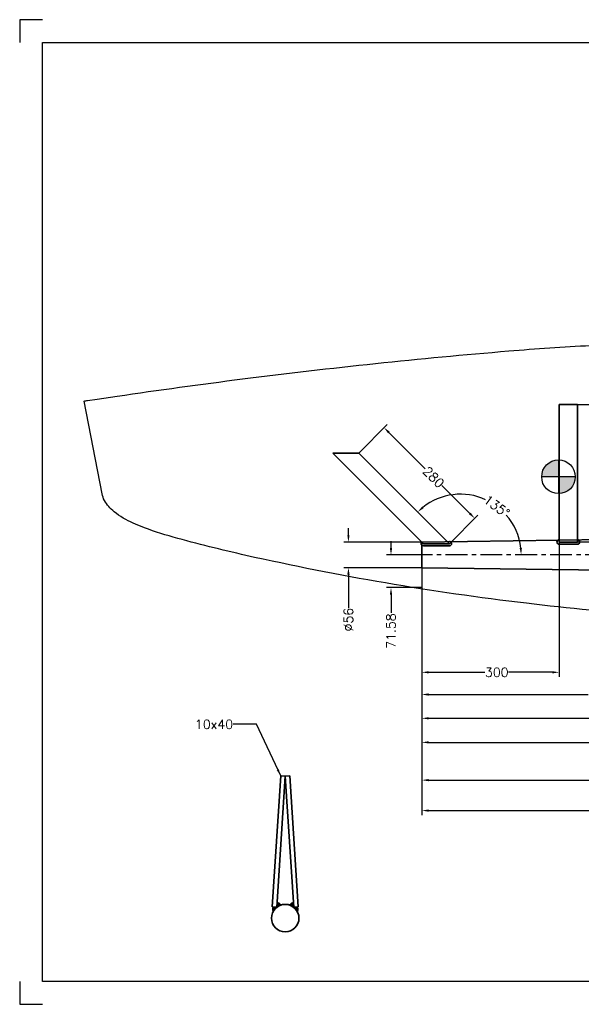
# Model space of a CAD drawing. Extents: x -2890 to 290, y -788 to 1362.
# Tile 1 of 5: x -2890 to -1664, y -788 to 1362. Entities that reach past the tile are written whole.
import ezdxf

# ---------------------------------------------------------------- set-up
doc = ezdxf.new("R2010")
doc.units = 0
doc.header["$LTSCALE"] = 1.5
doc.header["$PDMODE"] = 2
doc.header["$PDSIZE"] = 5
doc.linetypes.add('CENTER', pattern=[50.8, 31.75, -6.35, 6.35, -6.35])
doc.layers.get('0').update_dxf_attribs({"linetype": 'CONTINUOUS'})
doc.layers.get('DEFPOINTS').update_dxf_attribs({"linetype": 'CONTINUOUS'})
doc.layers.add('CENTER', color=9, linetype='CENTER')
doc.layers.add('RAMME', color=7, linetype='CONTINUOUS')
doc.layers.add('DIMS', color=7, linetype='CONTINUOUS', lineweight=15)
doc.layers.add('STOCK', color=5, linetype='CONTINUOUS', lineweight=35)
doc.styles.add('ROMANS', font='romans')
doc.dimstyles.new('Text 20', dxfattribs={"dimtxt": 20, "dimasz": 15, "dimexe": 10, "dimexo": 0, "dimgap": 0, "dimtad": 0, "dimdsep": 46, "dimtxsty": 'ROMANS', "dimcen": 10, "dimazin": 2, "dimtfac": 0.65, "dimtofl": 0, "dimtmove": 0, "dimatfit": 0, "dimfxl": 1, "dimtolj": 1, "dimarcsym": 0})

# ---------------------------------------------------------------- blocks, each defined once
blk = doc.blocks.new('*D8')
at = {"layer": 'DEFPOINTS', "color": 0, "transparency": 16777216}
for p in [(157.8, 178.4), (-2012.2, 165.4), (157.8, -365)]:
    blk.add_point(p, dxfattribs=at)
at = {"layer": 'DIMS', "color": 0, "lineweight": -2, "transparency": 16777216}
for p, q in [((157.8, 178.4), (157.8, -375)), ((-2012.2, 165.4), (-2012.2, -375)), ((-1997.2, -365), (-798.2, -365)), ((142.8, -365), (-727.8, -365))]:
    blk.add_line(p, q, dxfattribs=at)
at = {"layer": 'DIMS', "color": 0, "transparency": 16777216}
for points in [[(-1997.2, -362.5), (-1997.2, -367.5), (-2012.2, -365)], [(142.8, -362.5), (142.8, -367.5), (157.8, -365)]]:
    blk.add_solid(points, dxfattribs=at)
at = {"layer": 'DIMS', "color": 0, "transparency": 16777216, "insert": (-763, -365), "char_height": 20, "attachment_point": 5, "style": 'ROMANS'}
blk.add_mtext('\\A1;2170', dxfattribs=at)
blk = doc.blocks.new('*D9')
at = {"layer": 'DEFPOINTS', "color": 0, "transparency": 16777216}
for p in [(-922.2, 193.4), (-2012.2, 165.4), (-2012.2, -298.5)]:
    blk.add_point(p, dxfattribs=at)
at = {"layer": 'DIMS', "color": 0, "lineweight": -2, "transparency": 16777216}
for p, q in [((-922.2, 193.4), (-922.2, -308.5)), ((-2012.2, 165.4), (-2012.2, -308.5)), ((-1997.2, -298.5), (-1506.3, -298.5)), ((-937.2, -298.5), (-1438.7, -298.5))]:
    blk.add_line(p, q, dxfattribs=at)
at = {"layer": 'DIMS', "color": 0, "transparency": 16777216}
for points in [[(-1997.2, -296), (-1997.2, -301), (-2012.2, -298.5)], [(-937.2, -296), (-937.2, -301), (-922.2, -298.5)]]:
    blk.add_solid(points, dxfattribs=at)
at = {"layer": 'DIMS', "color": 0, "transparency": 16777216, "insert": (-1472.5, -298.5), "char_height": 20, "attachment_point": 5, "style": 'ROMANS'}
blk.add_mtext('\\A1;1090', dxfattribs=at)
blk = doc.blocks.new('*D10')
at = {"layer": 'DEFPOINTS', "color": 0, "transparency": 16777216}
for p in [(-2012.2, 165.4), (-942.2, 150.4), (-942.2, -216)]:
    blk.add_point(p, dxfattribs=at)
at = {"layer": 'DIMS', "color": 0, "lineweight": -2, "transparency": 16777216}
for p, q in [((-2012.2, 165.4), (-2012.2, -226)), ((-942.2, 150.4), (-942.2, -226)), ((-1997.2, -216), (-1478.3, -216)), ((-957.2, -216), (-1410.7, -216))]:
    blk.add_line(p, q, dxfattribs=at)
at = {"layer": 'DIMS', "color": 0, "transparency": 16777216}
for points in [[(-1997.2, -213.5), (-1997.2, -218.5), (-2012.2, -216)], [(-957.2, -213.5), (-957.2, -218.5), (-942.2, -216)]]:
    blk.add_solid(points, dxfattribs=at)
at = {"layer": 'DIMS', "color": 0, "transparency": 16777216, "insert": (-1444.5, -216), "char_height": 20, "attachment_point": 5, "style": 'ROMANS'}
blk.add_mtext('\\A1;1070', dxfattribs=at)
blk = doc.blocks.new('*D11')
at = {"layer": 'DEFPOINTS', "color": 0, "transparency": 16777216}
for p in [(-1712.2, 226.5), (-2012.2, 165.4), (-1712.2, -63)]:
    blk.add_point(p, dxfattribs=at)
at = {"layer": 'DIMS', "color": 0, "lineweight": -2, "transparency": 16777216}
for p, q in [((-1712.2, 226.5), (-1712.2, -73)), ((-2012.2, 165.4), (-2012.2, -73)), ((-1997.2, -63), (-1874.2, -63)), ((-1727.2, -63), (-1822.8, -63))]:
    blk.add_line(p, q, dxfattribs=at)
at = {"layer": 'DIMS', "color": 0, "transparency": 16777216}
for points in [[(-1997.2, -60.5), (-1997.2, -65.5), (-2012.2, -63)], [(-1727.2, -60.5), (-1727.2, -65.5), (-1712.2, -63)]]:
    blk.add_solid(points, dxfattribs=at)
at = {"layer": 'DIMS', "color": 0, "transparency": 16777216, "insert": (-1848.5, -63), "char_height": 20, "attachment_point": 5, "style": 'ROMANS'}
blk.add_mtext('\\A1;300', dxfattribs=at)
blk = doc.blocks.new('*D12')
at = {"layer": 'DEFPOINTS', "color": 0, "transparency": 16777216}
for p in [(-1412.2, 225.9), (-2012.2, 165.4), (-1412.2, -111.5)]:
    blk.add_point(p, dxfattribs=at)
at = {"layer": 'DIMS', "color": 0, "lineweight": -2, "transparency": 16777216}
for p, q in [((-1412.2, 225.9), (-1412.2, -121.5)), ((-2012.2, 165.4), (-2012.2, -121.5)), ((-1997.2, -111.5), (-1649.2, -111.5)), ((-1427.2, -111.5), (-1598.8, -111.5))]:
    blk.add_line(p, q, dxfattribs=at)
at = {"layer": 'DIMS', "color": 0, "transparency": 16777216}
for points in [[(-1997.2, -109), (-1997.2, -114), (-2012.2, -111.5)], [(-1427.2, -109), (-1427.2, -114), (-1412.2, -111.5)]]:
    blk.add_solid(points, dxfattribs=at)
at = {"layer": 'DIMS', "color": 0, "transparency": 16777216, "insert": (-1624, -111.5), "char_height": 20, "attachment_point": 5, "style": 'ROMANS'}
blk.add_mtext('\\A1;600', dxfattribs=at)
blk = doc.blocks.new('*D13')
at = {"layer": 'DEFPOINTS', "color": 0, "transparency": 16777216}
for p in [(-1112.2, 230.4), (-2012.2, 165.4), (-1112.2, -163.5)]:
    blk.add_point(p, dxfattribs=at)
at = {"layer": 'DIMS', "color": 0, "lineweight": -2, "transparency": 16777216}
for p, q in [((-1112.2, 230.4), (-1112.2, -173.5)), ((-2012.2, 165.4), (-2012.2, -173.5)), ((-1997.2, -163.5), (-1347.2, -163.5)), ((-1127.2, -163.5), (-1295.8, -163.5))]:
    blk.add_line(p, q, dxfattribs=at)
at = {"layer": 'DIMS', "color": 0, "transparency": 16777216}
for points in [[(-1997.2, -161), (-1997.2, -166), (-2012.2, -163.5)], [(-1127.2, -161), (-1127.2, -166), (-1112.2, -163.5)]]:
    blk.add_solid(points, dxfattribs=at)
at = {"layer": 'DIMS', "color": 0, "transparency": 16777216, "insert": (-1321.5, -163.5), "char_height": 20, "attachment_point": 5, "style": 'ROMANS'}
blk.add_mtext('\\A1;900', dxfattribs=at)
blk = doc.blocks.new('*D16')
at = {"layer": 'DEFPOINTS', "color": 0, "transparency": 16777216}
for p in [(-1672.2, 521.5), (-1672.2, 221.5), (-1605.5, 221.5)]:
    blk.add_point(p, dxfattribs=at)
at = {"layer": 'DIMS', "color": 0, "lineweight": -2, "transparency": 16777216}
for p, q in [((-1672.2, 521.5), (-1595.5, 521.5)), ((-1605.5, 506.5), (-1605.5, 392.2)), ((-1605.5, 236.5), (-1605.5, 340.8)), ((-1672.2, 221.5), (-1595.5, 221.5))]:
    blk.add_line(p, q, dxfattribs=at)
at = {"layer": 'DIMS', "color": 0, "transparency": 16777216}
for points in [[(-1608, 506.5), (-1603, 506.5), (-1605.5, 521.5)], [(-1608, 236.5), (-1603, 236.5), (-1605.5, 221.5)]]:
    blk.add_solid(points, dxfattribs=at)
at = {"layer": 'DIMS', "color": 0, "transparency": 16777216, "insert": (-1605.5, 366.5), "char_height": 20, "attachment_point": 5, "rotation": 90, "style": 'ROMANS'}
blk.add_mtext('\\A1;300', dxfattribs=at)
blk = doc.blocks.new('*D17')
at = {"layer": 'DEFPOINTS', "color": 0, "transparency": 16777216}
for p in [(-2150.1, 415.8), (-1896.7, 273.2), (-1952.1, 217.8)]:
    blk.add_point(p, dxfattribs=at)
at = {"layer": 'DIMS', "color": 0, "lineweight": -2, "transparency": 16777216}
for p, q in [((-2150.1, 415.8), (-2087.6, 478.3)), ((-2084.1, 460.6), (-2004.7, 381.2)), ((-1907.3, 283.8), (-1968.3, 344.8)), ((-1952.1, 217.8), (-1889.6, 280.3))]:
    blk.add_line(p, q, dxfattribs=at)
at = {"layer": 'DIMS', "color": 0, "transparency": 16777216}
for points in [[(-2082.3, 462.4), (-2085.9, 458.8), (-2094.7, 471.2)], [(-1905.5, 285.6), (-1909.1, 282), (-1896.7, 273.2)]]:
    blk.add_solid(points, dxfattribs=at)
at = {"layer": 'DIMS', "color": 0, "transparency": 16777216, "insert": (-1986.5, 363), "char_height": 20, "attachment_point": 5, "rotation": 315, "style": 'ROMANS'}
blk.add_mtext('\\A1;280', dxfattribs=at)
blk = doc.blocks.new('*D18')
at = {"layer": 'DEFPOINTS', "color": 0, "transparency": 16777216}
for p in [(-2150.1, 415.8), (-1927.6, 325.7), (-1952.1, 217.8), (-2012.2, 193.4), (-922.2, 193.4)]:
    blk.add_point(p, dxfattribs=at)
at = {"layer": 'DIMS', "color": 0, "lineweight": -2, "transparency": 16777216}
for start, end in [(65.551, 128.504), (6.496, 41.0433)]:
    blk.add_arc((-1927.6, 193.4), 132.4, start, end, dxfattribs=at)
at = {"layer": 'DIMS', "color": 0, "transparency": 16777216}
for points in [[(-2008.4, 295.1), (-2011.7, 298.8), (-2021.2, 287)], [(-1793.6, 208.5), (-1798.6, 208.2), (-1795.2, 193.4)]]:
    blk.add_solid(points, dxfattribs=at)
at = {"layer": 'DIMS', "color": 0, "transparency": 16777216, "insert": (-1848.5, 299.5), "char_height": 20, "attachment_point": 5, "rotation": 323.2971, "style": 'ROMANS'}
blk.add_mtext('\\A1;135°', dxfattribs=at)
blk = doc.blocks.new('*D19')
at = {"layer": 'DEFPOINTS', "color": 0, "transparency": 16777216}
for p in [(-2012.2, 221.4), (-2172.5, 165.4), (-2012.2, 165.4)]:
    blk.add_point(p, dxfattribs=at)
at = {"layer": 'DIMS', "color": 0, "lineweight": -2, "transparency": 16777216}
for p, q in [((-2172.5, 236.4), (-2172.5, 251.4)), ((-2012.2, 221.4), (-2182.5, 221.4)), ((-2012.2, 165.4), (-2182.5, 165.4)), ((-2172.5, 150.4), (-2172.5, 77.2))]:
    blk.add_line(p, q, dxfattribs=at)
at = {"layer": 'DIMS', "color": 0, "transparency": 16777216}
for points in [[(-2175, 236.4), (-2170, 236.4), (-2172.5, 221.4)], [(-2175, 150.4), (-2170, 150.4), (-2172.5, 165.4)]]:
    blk.add_solid(points, dxfattribs=at)
at = {"layer": 'DIMS', "color": 0, "transparency": 16777216, "insert": (-2172.5, 52), "char_height": 20, "attachment_point": 5, "rotation": 90, "style": 'ROMANS'}
blk.add_mtext('\\A1;%%C56', dxfattribs=at)
blk = doc.blocks.new('*D20')
at = {"layer": 'DEFPOINTS', "color": 0, "transparency": 16777216}
for p in [(-2012.2, 193.4), (-2079.5, 121.8), (-2012.2, 121.8)]:
    blk.add_point(p, dxfattribs=at)
at = {"layer": 'DIMS', "color": 0, "lineweight": -2, "transparency": 16777216}
for p, q in [((-2079.5, 208.4), (-2079.5, 223.4)), ((-2012.2, 193.4), (-2089.5, 193.4)), ((-2012.2, 121.8), (-2089.5, 121.8)), ((-2079.5, 106.8), (-2079.5, 67))]:
    blk.add_line(p, q, dxfattribs=at)
at = {"layer": 'DIMS', "color": 0, "transparency": 16777216}
for points in [[(-2082, 208.4), (-2077, 208.4), (-2079.5, 193.4)], [(-2082, 106.8), (-2077, 106.8), (-2079.5, 121.8)]]:
    blk.add_solid(points, dxfattribs=at)
at = {"layer": 'DIMS', "color": 0, "transparency": 16777216, "insert": (-2079.5, 27), "char_height": 20, "attachment_point": 5, "rotation": 90, "style": 'ROMANS'}
blk.add_mtext('\\A1;71.58', dxfattribs=at)

msp = doc.modelspace()

# ---------------------------------------------------------------- hatches: boundary and pattern name
h = msp.add_hatch(color=256)
h.paths.add_polyline_path([(-1713.683, 363.871), (-1713.683, 327.146, 0.41421356), (-1676.959, 363.871)])
h.paths.add_polyline_path([(-1713.683, 400.595, 0.41421356), (-1750.408, 363.871), (-1713.683, 363.871)])

# ---------------------------------------------------------------- linework, layer by layer
for p, q in [((-1713.683, 400.595), (-1713.683, 327.146)), ((-1676.959, 363.871), (-1750.408, 363.871))]:
    msp.add_line(p, q)
msp.add_lwpolyline([(-2710.515, 326.957), (-2749.859, 529.362, -0.00171646), (-2742.192, 530.537), (-2721.109, 533.698), (-2677.94, 540.014, -0.00367725), (-2404.171, 577.54, -0.01080311), (-1822.247, 638.682, -0.00783137), (-1643.477, 650.697, -0.01631885), (-1337.082, 654.951, -0.01052772), (-1098.281, 645.625, -0.0056804), (-899.465, 631.617), (-930.923, 24.776, -0.00729233), (-1504.373, 60.567, -0.01053802), (-1783.914, 87.618, -0.02581898), (-2396.336, 192.171, -0.01171727), (-2555.176, 232.127, -0.02751719), (-2626.95, 256), (-2632.322, 258.224), (-2637.585, 260.497), (-2642.733, 262.821, -0.0616017), (-2684.135, 287.521, -0.10231576), (-2705.436, 312.368, -0.07377187)], format="xyb", close=True)
msp.add_circle((-1713.683, 363.871), 36.724)
at = {"layer": 'CENTER'}
msp.add_line((-922.183, 193.371), (-2012.183, 193.371), dxfattribs=at)
at = {"layer": 'RAMME'}
for p, q in [((-2840.5, 1362), (-2890.5, 1362)), ((-2890.5, 1362), (-2890.5, 1312)), ((-2840.5, -738), (-2840.5, 1312)), ((-2840.5, 1312), (239.5, 1312)), ((-2890.5, -738), (-2890.5, -788)), ((239.5, -738), (-2840.5, -738)), ((-2890.5, -788), (-2840.5, -788))]:
    msp.add_line(p, q, dxfattribs=at)
at = {"layer": 'STOCK'}
for p, q in [((-1672.183, 521.455), (-1712.183, 521.455)), ((-1712.183, 521.455), (-1712.183, 221.455)), ((-1672.183, 221.455), (-1672.183, 521.455)), ((-2150.069, 415.825), (-2206.638, 415.825)), ((-2206.638, 415.825), (-2008.648, 217.835)), ((-1952.079, 217.835), (-2150.069, 415.825)), ((-942.183, 236.371), (-2012.183, 221.371)), ((-2012.183, 193.371), (-2012.183, 221.371)), ((-1952.079, 217.835), (-2008.648, 217.835)), ((-1672.183, 221.455), (-1712.183, 221.455)), ((-1712.183, 216.455), (-1672.183, 216.455)), ((-2008.648, 212.835), (-1952.079, 212.835)), ((-2012.183, 193.371), (-2012.183, 165.371)), ((-942.183, 150.371), (-2012.183, 165.371)), ((-2320.479, -289.119), (-2338.995, -575.515)), ((-2310.5, -289.764), (-2329.016, -576.16)), ((-2320.479, -289.119), (-2310.5, -289.764)), ((-2300.521, -289.119), (-2310.5, -289.764)), ((-2310.5, -289.764), (-2291.984, -576.16)), ((-2300.521, -289.119), (-2282.005, -575.515)), ((-2329.016, -576.16), (-2338.995, -575.515)), ((-2337.71, -579.306), (-2337.885, -581.58)), ((-2336.748, -575.72), (-2337.71, -579.306)), ((-2334.472, -578.431), (-2334.647, -581.055)), ((-2333.597, -575.895), (-2334.472, -578.431)), ((-2331.059, -576.07), (-2331.235, -578.344)), ((-2328.784, -572.571), (-2327.472, -572.746)), ((-2328.697, -570.735), (-2326.246, -570.909)), ((-2328.434, -568.023), (-2325.546, -569.073)), ((-2328.259, -564), (-2327.647, -565.837)), ((-2327.647, -565.837), (-2326.334, -566.799)), ((-2327.472, -572.746), (-2326.946, -573.183)), ((-2326.946, -573.183), (-2326.946, -573.271)), ((-2326.946, -573.271), (-2326.421, -574.495)), ((-2326.334, -566.799), (-2323.971, -567.324)), ((-2326.246, -570.909), (-2325.459, -571.609)), ((-2325.546, -569.073), (-2322.483, -572.221)), ((-2325.459, -571.609), (-2324.584, -573.358)), ((-2323.971, -567.324), (-2322.746, -568.286)), ((-2322.746, -568.286), (-2322.133, -569.51)), ((-2322.133, -569.51), (-2321.521, -570.385)), ((-2321.521, -570.385), (-2320.383, -570.647)), ((-2320.383, -570.647), (-2318.37, -570.822)), ((-2300.617, -570.647), (-2302.63, -570.822)), ((-2299.479, -570.385), (-2300.617, -570.647)), ((-2298.867, -569.51), (-2299.479, -570.385)), ((-2298.254, -568.286), (-2298.867, -569.51)), ((-2295.454, -569.073), (-2298.517, -572.221)), ((-2297.029, -567.324), (-2298.254, -568.286)), ((-2294.666, -566.799), (-2297.029, -567.324)), ((-2295.541, -571.609), (-2296.416, -573.358)), ((-2294.754, -570.909), (-2295.541, -571.609)), ((-2292.566, -568.023), (-2295.454, -569.073)), ((-2292.303, -570.735), (-2294.754, -570.909)), ((-2293.353, -565.837), (-2294.666, -566.799)), ((-2294.054, -573.271), (-2294.579, -574.495)), ((-2293.528, -572.746), (-2294.054, -573.183)), ((-2294.054, -573.183), (-2294.054, -573.271)), ((-2292.216, -572.571), (-2293.528, -572.746)), ((-2292.741, -564), (-2293.353, -565.837)), ((-2291.984, -576.16), (-2282.005, -575.515)), ((-2289.941, -576.07), (-2289.765, -578.344)), ((-2287.403, -575.895), (-2286.528, -578.431)), ((-2286.528, -578.431), (-2286.353, -581.055)), ((-2284.252, -575.72), (-2283.29, -579.306)), ((-2283.29, -579.306), (-2283.115, -581.58)), ((-2337.885, -581.58), (-2336.835, -585.865)), ((-2334.647, -581.055), (-2334.385, -581.755)), ((-2334.385, -581.755), (-2334.385, -581.755)), ((-2286.353, -581.055), (-2286.615, -581.755)), ((-2286.615, -581.755), (-2286.615, -581.755)), ((-2283.115, -581.58), (-2284.165, -585.865))]:
    msp.add_line(p, q, dxfattribs=at)
msp.add_circle((-2310.5, -599.764), 30, dxfattribs=at)
for centre, start, end in [((-2008.648, 217.835), 135, 270), ((-1952.079, 217.835), 270, 90), ((-1712.183, 221.455), 90, 270), ((-1672.183, 221.455), 270, 90)]:
    msp.add_arc(centre, 5, start, end, dxfattribs=at)

# ---------------------------------------------------------------- texts
at = {"layer": 'DIMS', "insert": (-2424.5, -186.5), "char_height": 20, "attachment_point": 9, "style": 'ROMANS'}
msp.add_mtext('\\A1;10x40', dxfattribs=at)

# ---------------------------------------------------------------- dimensions: what is measured, and where the dimension line sits
at = {"layer": 'DIMS'}
for base, p1, p2, angle, picture, middle, dimtype in [((-1605.5, 221.455), (-1672.183, 521.455), (-1672.183, 221.455), 90, '*D16', (-1605.5, 366.5), 160), ((-1896.707, 273.207), (-2150.069, 415.825), (-1952.079, 217.835), 315, '*D17', (-1986.5, 363), 161), ((-2079.5, 121.792), (-2012.183, 193.371), (-2012.183, 121.792), 90, '*D20', (-2079.5, 27), 160)]:
    dim = msp.add_linear_dim(base=base, p1=p1, p2=p2, angle=angle, dimstyle='Text 20', dxfattribs=at)
    dim.commit()
    dim.dimension.update_dxf_attribs({"geometry": picture, "text_midpoint": middle, "dimtype": dimtype})
dim = msp.add_angular_dim_2l(base=(-1927.615, 325.744), line1=((-922.183, 193.371), (-2012.183, 193.371)), line2=((-1952.079, 217.835), (-2150.069, 415.825)), dimstyle='Text 20', dxfattribs=at)
dim.commit()
dim.dimension.update_dxf_attribs({"geometry": '*D18', "text_midpoint": (-1848.5, 299.5), "dimtype": 162})
dim = msp.add_linear_dim(base=(-2172.5, 165.371), p1=(-2012.183, 221.371), p2=(-2012.183, 165.371), angle=90, text='%%C<>', dimstyle='Text 20', dxfattribs=at)
dim.commit()
dim.dimension.update_dxf_attribs({"geometry": '*D19', "text_midpoint": (-2172.5, 52), "dimtype": 160})
for base, p1, p2, picture, middle in [((-1112.183, -163.5), (-2012.183, 165.371), (-1112.183, 230.427), '*D13', (-1321.5, -163.5)), ((-1712.183, -63), (-2012.183, 165.371), (-1712.183, 226.455), '*D11', (-1848.5, -63)), ((-1412.183, -111.5), (-2012.183, 165.371), (-1412.183, 225.941), '*D12', (-1624, -111.5)), ((-2012.183, -298.5), (-922.183, 193.371), (-2012.183, 165.371), '*D9', (-1472.5, -298.5)), ((157.817, -365), (-2012.183, 165.371), (157.817, 178.371), '*D8', (-763, -365)), ((-942.183, -216), (-2012.183, 165.371), (-942.183, 150.371), '*D10', (-1444.5, -216))]:
    dim = msp.add_linear_dim(base=base, p1=p1, p2=p2, dimstyle='Text 20', dxfattribs=at)
    dim.commit()
    dim.dimension.update_dxf_attribs({"geometry": picture, "text_midpoint": middle, "dimtype": 160})

# ---------------------------------------------------------------- leaders
at = {"layer": 'DIMS', "annotation_type": 0, "has_hookline": 1, "hookline_direction": 1, "text_width": 83.81}
msp.add_leader([(-2320.479, -289.119), (-2373, -176.5), (-2424.5, -176.5)], dimstyle='Text 20', override={"dimgap": 0, "dimtad": 0}, dxfattribs=at)

doc.saveas('drawing.dxf')
